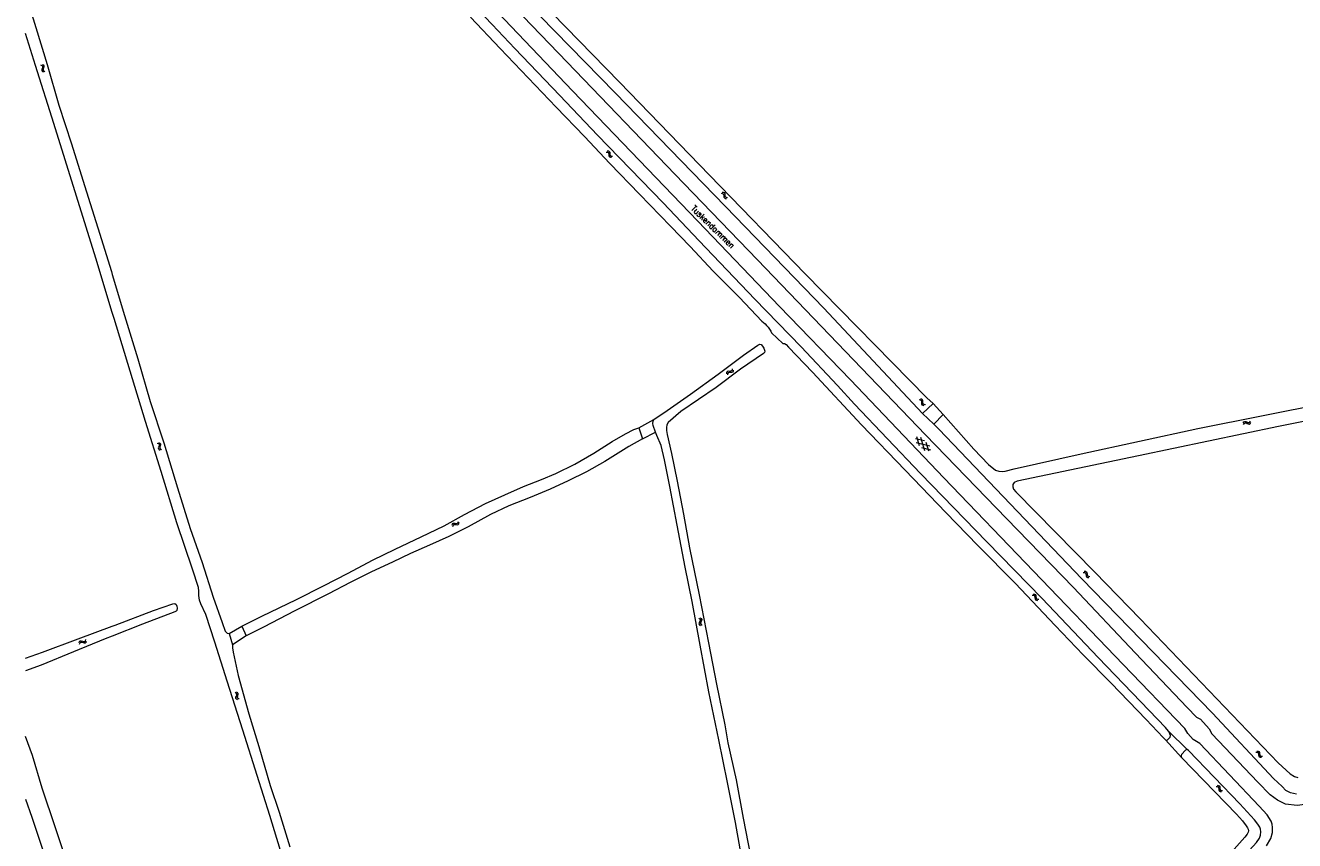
# Model space of a CAD drawing. Header units: metres. Extents: x 189705 to 199106, y 581686 to 588448.
# Tile 101 of 256: x 189971 to 190390, y 587671 to 587940. Entities that reach past the tile are written whole.
import ezdxf

# ---------------------------------------------------------------- set-up
doc = ezdxf.new("R2010")
doc.units = ezdxf.units.M
doc.layers.add('B-WA-OG-GBKN-G', color=7, linetype='Continuous', lineweight=18)
doc.styles.add('Style-STANDARD', font='STANDARD.shx')

msp = doc.modelspace()

# ---------------------------------------------------------------- linework, layer by layer
at = {"layer": 'B-WA-OG-GBKN-G'}
for p, q in [((189976.376, 587926.927), (189976.737, 587926.738)), ((189976.847, 587925.769), (189976.717, 587925.382)), ((189976.717, 587925.382), (189976.732, 587925.053)), ((189976.732, 587925.053), (189976.954, 587924.8)), ((189976.737, 587926.738), (189976.953, 587926.49)), ((189976.837, 587927.112), (189977.199, 587926.926)), ((189976.971, 587926.165), (189976.847, 587925.769)), ((189976.953, 587926.49), (189976.971, 587926.165)), ((189976.954, 587924.8), (189977.317, 587924.611)), ((189977.307, 587925.956), (189977.18, 587925.568)), ((189977.18, 587925.568), (189977.195, 587925.239)), ((189977.195, 587925.239), (189977.415, 587924.985)), ((189977.199, 587926.926), (189977.416, 587926.681)), ((189977.434, 587926.342), (189977.307, 587925.956)), ((189977.415, 587924.985), (189977.778, 587924.796)), ((189977.416, 587926.681), (189977.434, 587926.342)), ((190162.905, 587898.204), (190163.312, 587898.182)), ((190163.247, 587898.564), (190163.654, 587898.545)), ((190163.312, 587898.182), (190163.611, 587898.047)), ((190163.611, 587898.047), (190163.764, 587897.758)), ((190163.654, 587898.545), (190163.953, 587898.413)), ((190163.764, 587897.758), (190163.815, 587897.347)), ((190163.815, 587897.347), (190163.858, 587896.941)), ((190163.858, 587896.941), (190164.009, 587896.648)), ((190163.953, 587898.413), (190164.111, 587898.113)), ((190164.009, 587896.648), (190164.317, 587896.51)), ((190164.111, 587898.113), (190164.156, 587897.708)), ((190164.156, 587897.708), (190164.201, 587897.303)), ((190164.201, 587897.303), (190164.352, 587897.01)), ((190164.317, 587896.51), (190164.725, 587896.49)), ((190164.352, 587897.01), (190164.658, 587896.87)), ((190164.658, 587896.87), (190165.067, 587896.85)), ((190200.828, 587884.594), (190201.235, 587884.571)), ((190201.17, 587884.954), (190201.577, 587884.934)), ((190201.235, 587884.571), (190201.534, 587884.436)), ((190201.534, 587884.436), (190201.686, 587884.147)), ((190201.577, 587884.934), (190201.876, 587884.801)), ((190201.686, 587884.147), (190201.737, 587883.735)), ((190201.737, 587883.735), (190201.779, 587883.33)), ((190201.779, 587883.33), (190201.929, 587883.037)), ((190201.876, 587884.801), (190202.034, 587884.501)), ((190201.929, 587883.037), (190202.237, 587882.898)), ((190202.034, 587884.501), (190202.078, 587884.097)), ((190202.078, 587884.097), (190202.123, 587883.691)), ((190202.123, 587883.691), (190202.273, 587883.398)), ((190202.237, 587882.898), (190202.645, 587882.877)), ((190202.273, 587883.398), (190202.579, 587883.258)), ((190202.579, 587883.258), (190202.988, 587883.237)), ((190202.69, 587825.443), (190202.622, 587825.04)), ((190202.863, 587825.733), (190202.69, 587825.443)), ((190203.172, 587825.848), (190202.863, 587825.733)), ((190203.008, 587825.062), (190202.939, 587824.658)), ((190203.182, 587825.349), (190203.008, 587825.062)), ((190203.58, 587825.843), (190203.172, 587825.848)), ((190203.49, 587825.465), (190203.182, 587825.349)), ((190203.899, 587825.463), (190203.49, 587825.465)), ((190203.994, 587825.846), (190203.58, 587825.843)), ((190204.306, 587825.459), (190203.899, 587825.463)), ((190204.299, 587825.963), (190203.994, 587825.846)), ((190204.468, 587826.245), (190204.299, 587825.963)), ((190204.622, 587825.581), (190204.306, 587825.459)), ((190204.538, 587826.646), (190204.468, 587826.245)), ((190204.788, 587825.863), (190204.622, 587825.581)), ((190204.855, 587826.264), (190204.788, 587825.863)), ((190266.651, 587816.332), (190266.247, 587816.393)), ((190267.027, 587816.657), (190266.623, 587816.717)), ((190266.942, 587816.163), (190266.651, 587816.332)), ((190267.063, 587815.857), (190266.942, 587816.163)), ((190267.319, 587816.489), (190267.027, 587816.657)), ((190267.069, 587815.448), (190267.063, 587815.857)), ((190267.441, 587816.183), (190267.319, 587816.489)), ((190267.444, 587815.775), (190267.441, 587816.183)), ((190267.073, 587815.042), (190267.069, 587815.448)), ((190267.201, 587814.728), (190267.073, 587815.042)), ((190267.486, 587814.566), (190267.201, 587814.728)), ((190267.454, 587815.36), (190267.444, 587815.775)), ((190267.577, 587815.058), (190267.454, 587815.36)), ((190267.889, 587814.507), (190267.486, 587814.566)), ((190267.862, 587814.894), (190267.577, 587815.058)), ((190268.264, 587814.832), (190267.862, 587814.894)), ((190373.076, 587808.83), (190373.31, 587809.164)), ((190373.197, 587808.349), (190373.433, 587808.68)), ((190373.31, 587809.164), (190373.582, 587809.345)), ((190373.433, 587808.68), (190373.708, 587808.86)), ((190373.582, 587809.345), (190373.92, 587809.318)), ((190373.708, 587808.86), (190374.033, 587808.834)), ((190373.92, 587809.318), (190374.285, 587809.138)), ((190374.033, 587808.834), (190374.408, 587808.657)), ((190374.285, 587809.138), (190374.652, 587808.96)), ((190374.408, 587808.657), (190374.774, 587808.476)), ((190374.652, 587808.96), (190374.98, 587808.93)), ((190374.774, 587808.476), (190375.101, 587808.446)), ((190374.98, 587808.93), (190375.262, 587809.114)), ((190375.101, 587808.446), (190375.383, 587808.632)), ((190375.262, 587809.114), (190375.498, 587809.447)), ((190375.383, 587808.632), (190375.619, 587808.965)), ((190264.938, 587803.688), (190267.904, 587802.976)), ((190266.322, 587801.309), (190265.457, 587804.234)), ((190268.081, 587799.639), (190266.777, 587804.046)), ((190014.844, 587802.195), (190015.206, 587802.008)), ((190015.324, 587801.041), (190015.197, 587800.653)), ((190015.197, 587800.653), (190015.215, 587800.324)), ((190015.206, 587802.008), (190015.424, 587801.763)), ((190015.215, 587800.324), (190015.439, 587800.072)), ((190015.304, 587802.384), (190015.667, 587802.2)), ((190015.445, 587801.437), (190015.324, 587801.041)), ((190015.424, 587801.763), (190015.445, 587801.437)), ((190015.439, 587800.072), (190015.803, 587799.886)), ((190015.782, 587801.231), (190015.658, 587800.842)), ((190015.658, 587800.842), (190015.676, 587800.514)), ((190015.667, 587802.2), (190015.886, 587801.957)), ((190015.676, 587800.514), (190015.898, 587800.261)), ((190015.907, 587801.618), (190015.782, 587801.231)), ((190015.886, 587801.957), (190015.907, 587801.618)), ((190015.898, 587800.261), (190016.262, 587800.075)), ((190265.193, 587802.38), (190269.664, 587801.306)), ((190266.949, 587800.713), (190269.916, 587799.999)), ((190269.398, 587799.453), (190268.531, 587802.381)), ((190112.083, 587775.074), (190112.213, 587775.46)), ((190112.213, 587775.46), (190112.423, 587775.711)), ((190112.335, 587774.646), (190112.468, 587775.031)), ((190112.423, 587775.711), (190112.754, 587775.78)), ((190112.468, 587775.031), (190112.68, 587775.282)), ((190112.68, 587775.282), (190112.999, 587775.349)), ((190112.754, 587775.78), (190113.155, 587775.712)), ((190112.999, 587775.349), (190113.409, 587775.285)), ((190113.155, 587775.712), (190113.558, 587775.644)), ((190113.409, 587775.285), (190113.811, 587775.215)), ((190113.558, 587775.644), (190113.881, 587775.709)), ((190113.811, 587775.215), (190114.134, 587775.279)), ((190113.881, 587775.709), (190114.099, 587775.965)), ((190114.099, 587775.965), (190114.232, 587776.352)), ((190114.134, 587775.279), (190114.352, 587775.537)), ((190114.352, 587775.537), (190114.484, 587775.924)), ((190320.336, 587759.52), (190320.743, 587759.504)), ((190320.673, 587759.885), (190321.08, 587759.872)), ((190320.743, 587759.504), (190321.045, 587759.373)), ((190321.045, 587759.373), (190321.201, 587759.087)), ((190321.08, 587759.872), (190321.381, 587759.744)), ((190321.201, 587759.087), (190321.259, 587758.676)), ((190321.259, 587758.676), (190321.308, 587758.271)), ((190321.308, 587758.271), (190321.463, 587757.981)), ((190321.381, 587759.744), (190321.543, 587759.447)), ((190321.463, 587757.981), (190321.773, 587757.847)), ((190321.543, 587759.447), (190321.594, 587759.043)), ((190321.594, 587759.043), (190321.646, 587758.638)), ((190321.646, 587758.638), (190321.801, 587758.348)), ((190321.773, 587757.847), (190322.181, 587757.833)), ((190321.801, 587758.348), (190322.109, 587758.213)), ((190322.109, 587758.213), (190322.518, 587758.198)), ((190303.451, 587751.982), (190303.858, 587751.963)), ((190303.79, 587752.345), (190304.197, 587752.329)), ((190303.858, 587751.963), (190304.158, 587751.831)), ((190304.158, 587751.831), (190304.313, 587751.543)), ((190304.197, 587752.329), (190304.497, 587752.199)), ((190304.313, 587751.543), (190304.367, 587751.132)), ((190304.367, 587751.132), (190304.414, 587750.727)), ((190304.414, 587750.727), (190304.567, 587750.436)), ((190304.497, 587752.199), (190304.657, 587751.901)), ((190304.567, 587750.436), (190304.875, 587750.3)), ((190304.657, 587751.901), (190304.705, 587751.497)), ((190304.705, 587751.497), (190304.754, 587751.091)), ((190304.754, 587751.091), (190304.907, 587750.8)), ((190304.875, 587750.3), (190305.284, 587750.282)), ((190304.907, 587750.8), (190305.214, 587750.663)), ((190305.214, 587750.663), (190305.623, 587750.645)), ((190193.475, 587744.41), (190193.805, 587744.172)), ((190193.592, 587742.833), (190193.56, 587742.505)), ((190193.56, 587742.505), (190193.744, 587742.222)), ((190193.776, 587743.197), (190193.592, 587742.833)), ((190193.744, 587742.222), (190194.076, 587741.984)), ((190193.955, 587743.571), (190193.776, 587743.197)), ((190193.805, 587744.172), (190193.983, 587743.896)), ((190193.983, 587743.896), (190193.955, 587743.571)), ((190193.957, 587744.528), (190194.289, 587744.292)), ((190194.077, 587742.951), (190194.045, 587742.623)), ((190194.045, 587742.623), (190194.227, 587742.34)), ((190194.258, 587743.317), (190194.077, 587742.951)), ((190194.227, 587742.34), (190194.559, 587742.102)), ((190194.439, 587743.681), (190194.258, 587743.317)), ((190194.289, 587744.292), (190194.469, 587744.018)), ((190194.469, 587744.018), (190194.439, 587743.681)), ((189989.033, 587736.313), (189989.208, 587736.681)), ((189989.208, 587736.681), (189989.446, 587736.905)), ((189989.41, 587736.225), (189989.651, 587736.448)), ((189989.446, 587736.905), (189989.783, 587736.935)), ((189989.651, 587736.448), (189989.976, 587736.477)), ((189989.783, 587736.935), (189990.173, 587736.819)), ((189989.976, 587736.477), (189990.375, 587736.365)), ((189990.173, 587736.819), (189990.565, 587736.705)), ((189990.375, 587736.365), (189990.766, 587736.248)), ((189990.565, 587736.705), (189990.893, 587736.73)), ((189990.766, 587736.248), (189991.094, 587736.274)), ((189990.893, 587736.73), (189991.141, 587736.959)), ((189991.094, 587736.274), (189991.34, 587736.504)), ((189991.141, 587736.959), (189991.318, 587737.327)), ((189991.34, 587736.504), (189991.517, 587736.872)), ((189989.232, 587735.858), (189989.41, 587736.225)), ((190040.888, 587719.646), (190040.534, 587719.851)), ((190041.097, 587719.382), (190040.888, 587719.646)), ((190041.357, 587719.811), (190041.003, 587720.015)), ((190041.567, 587719.547), (190041.357, 587719.811)), ((190041.568, 587719.218), (190041.567, 587719.547)), ((190040.807, 587718.291), (190040.952, 587718.671)), ((190040.811, 587717.952), (190040.807, 587718.291)), ((190041.016, 587717.698), (190040.811, 587717.952)), ((190040.952, 587718.671), (190041.097, 587719.053)), ((190041.37, 587717.495), (190041.016, 587717.698)), ((190041.097, 587719.053), (190041.097, 587719.382)), ((190041.278, 587718.448), (190041.421, 587718.837)), ((190041.282, 587718.122), (190041.278, 587718.448)), ((190041.487, 587717.865), (190041.282, 587718.122)), ((190041.421, 587718.837), (190041.568, 587719.218)), ((190041.838, 587717.659), (190041.487, 587717.865)), ((190377.26, 587700.204), (190377.667, 587700.183)), ((190377.601, 587700.565), (190378.008, 587700.547)), ((190377.667, 587700.183), (190377.967, 587700.049)), ((190377.967, 587700.049), (190378.12, 587699.761)), ((190378.008, 587700.547), (190378.307, 587700.416)), ((190378.12, 587699.761), (190378.173, 587699.35)), ((190378.173, 587699.35), (190378.217, 587698.944)), ((190378.217, 587698.944), (190378.369, 587698.652)), ((190378.307, 587700.416), (190378.466, 587700.117)), ((190378.369, 587698.652), (190378.677, 587698.515)), ((190378.466, 587700.117), (190378.512, 587699.713)), ((190378.512, 587699.713), (190378.559, 587699.307)), ((190378.559, 587699.307), (190378.711, 587699.015)), ((190378.711, 587699.015), (190379.018, 587698.876)), ((190379.018, 587698.876), (190379.426, 587698.857)), ((190378.677, 587698.515), (190379.086, 587698.496)), ((190364.128, 587688.896), (190364.535, 587688.874)), ((190364.47, 587689.256), (190364.877, 587689.237)), ((190364.535, 587688.874), (190364.834, 587688.739)), ((190364.834, 587688.739), (190364.987, 587688.45)), ((190364.877, 587689.237), (190365.176, 587689.105)), ((190364.987, 587688.45), (190365.038, 587688.039)), ((190365.038, 587688.039), (190365.081, 587687.633)), ((190365.081, 587687.633), (190365.232, 587687.34)), ((190365.176, 587689.105), (190365.334, 587688.805)), ((190365.232, 587687.34), (190365.54, 587687.202)), ((190365.334, 587688.805), (190365.379, 587688.4)), ((190365.379, 587688.4), (190365.424, 587687.995)), ((190365.424, 587687.995), (190365.575, 587687.702)), ((190365.54, 587687.202), (190365.948, 587687.182)), ((190365.575, 587687.702), (190365.881, 587687.562)), ((190365.881, 587687.562), (190366.29, 587687.542))]:
    msp.add_line(p, q, dxfattribs=at)
at = {"layer": 'B-WA-OG-GBKN-G', "flags": 128}
for points in [[(190358.802, 587703.067), (190356.555, 587704.415), (190354.848, 587706.342), (190353.851, 587708.031), (190333.525, 587729.116), (190274.308, 587790.721), (190243.509, 587823.037), (190220.117, 587847.258), (190193.135, 587875.386), (190151.832, 587918.427), (190124.901, 587946.681), (190122.966, 587948.61), (190121.781, 587949.463), (190120.771, 587950.11), (190120.014, 587950.602), (190119.061, 587951.707), (190118.512, 587952.628), (190118.063, 587953.396), (190118.019, 587954.007), (190107.289, 587964.911), (190073.273, 588000)], [(190080.532, 588000), (190099.554, 587980.103), (190120.939, 587958.193), (190150.057, 587927.88), (190185.557, 587890.907), (190212.843, 587862.648), (190268.264, 587804.85), (190295.05, 587777.335), (190317.11, 587754.502), (190337.507, 587732.934), (190354.589, 587714.964), (190357.654, 587711.75), (190359.019, 587711.073), (190361.881, 587707.938), (190362.777, 587706.224)], [(189971.34, 587950.534), (189974.816, 587939.28), (189978.485, 587927.135), (189982.397, 587913.715), (189986.582, 587900.897), (189990.882, 587887.191), (189995.279, 587873.214), (189999.714, 587858.745), (190000, 587857.789)], [(190267.331, 587811.943), (190234.778, 587846.692), (190202.353, 587880.246), (190165.947, 587917.682), (190131.196, 587953.394)], [(190145.074, 587946.857), (190144.449, 587946.587), (190144.129, 587946.055), (190144.07, 587945.511), (190144.307, 587945.034), (190145.153, 587944.009), (190167.306, 587921.212), (190196.983, 587890.603), (190228.571, 587858.041), (190268.762, 587817.049), (190270.811, 587815.212)], [(190118.183, 587942.664), (190127.943, 587932.332), (190146.408, 587913.023), (190155.805, 587903.329), (190164.194, 587894.409), (190173.892, 587884.33), (190184.194, 587873.736), (190190.651, 587867), (190198.262, 587858.928), (190206.959, 587850.259), (190214.344, 587842.419), (190215.375, 587841.466), (190215.852, 587840.952), (190216.354, 587840.387), (190216.779, 587839.772), (190217.229, 587839.105), (190217.452, 587838.569)], [(190160.131, 587903.737), (190147.62, 587916.823), (190132.773, 587932.403), (190125.363, 587940.269), (190120.529, 587945.317)], [(190000, 587845.206), (189994.527, 587863.188), (189988.219, 587883.684), (189980.694, 587907.625), (189974.636, 587926.762), (189971.34, 587937.309)], [(190348.502, 587707.077), (190347.474, 587708.334), (190342.073, 587713.965), (190325.264, 587731.398), (190306.725, 587750.885), (190288.558, 587769.554), (190266.648, 587792.157), (190244.867, 587815.012), (190239.269, 587821.205), (190227.287, 587833.904), (190212.036, 587849.666), (190193.57, 587868.923), (190181.739, 587881.443), (190160.131, 587903.737)], [(190000, 587857.789), (190004.058, 587844.231), (190008.396, 587829.995), (190012.56, 587815.921), (190016.989, 587802.248), (190021.533, 587787.455), (190025.672, 587773.944), (190029.653, 587762.769), (190033.284, 587751.388), (190036.227, 587742.945), (190037.238, 587740.135), (190037.697, 587739.643), (190037.91, 587739.507), (190038.538, 587739.337)], [(190057.096, 587662.691), (190051.94, 587679.335), (190047.794, 587692.529), (190043.095, 587707.419), (190037.912, 587723.669), (190033.843, 587736.442), (190030.856, 587745.564), (190029.25, 587749.132), (190028.832, 587750.323), (190028.575, 587751.831), (190028.578, 587753.287), (190028.405, 587754.471), (190026.461, 587760.537), (190021.322, 587775.855), (190016.115, 587792.817), (190010.978, 587809.28), (190005.913, 587825.95), (190000.59, 587843.268), (190000, 587845.206)], [(190217.452, 587838.569), (190221.175, 587835.068)], [(190178.717, 587809.951), (190183.027, 587812.931), (190190.763, 587818.301), (190199.903, 587824.916), (190208.242, 587831.179), (190212.96, 587834.518), (190213.631, 587834.754), (190214.095, 587834.649), (190214.499, 587834.119), (190214.915, 587833.511), (190215.088, 587833.143), (190215.234, 587832.543), (190215.161, 587832.047), (190214.895, 587831.733), (190207.263, 587826.575), (190199.247, 587820.497), (190187.589, 587812.545), (190183.36, 587809.004), (190182.944, 587808.213), (190182.831, 587807.26), (190182.891, 587806.364), (190183.112, 587804.984), (190184.479, 587798.72), (190186.376, 587789.587)], [(190221.175, 587835.068), (190221.759, 587835.01)], [(190221.759, 587835.01), (190222.289, 587834.699), (190223.143, 587833.799), (190231.057, 587825.597), (190247.205, 587808.197), (190261.525, 587793.208), (190274.942, 587779.298), (190285.52, 587768.369), (190297.886, 587755.946), (190311.073, 587741.987), (190320.318, 587732.294), (190329.516, 587723.009), (190341.099, 587711.027), (190346.675, 587705.038), (190347.101, 587704.55), (190347.428, 587704.241)], [(190274.102, 587811.651), (190284.209, 587800.131), (190289.123, 587795.109), (190291.35, 587793.274), (190292.528, 587792.861), (190293.719, 587792.834), (190294.616, 587792.955), (190297.579, 587793.624), (190319.605, 587798.674), (190358.159, 587806.948), (190400.708, 587815.496), (190448.224, 587825.687), (190463.763, 587829.194)], [(190431.278, 587817.044), (190384.74, 587807.638), (190338.572, 587797.976), (190298.494, 587789.606), (190297.588, 587789.217), (190297.063, 587788.516), (190297.071, 587787.745), (190297.329, 587787.018), (190298.127, 587786.108), (190324.145, 587759.541), (190339.076, 587744.189), (190384.611, 587696.721), (190388.543, 587693.042), (190389.992, 587692.185), (190391.102, 587691.886)], [(190270.811, 587815.212), (190267.331, 587811.943)], [(190271.044, 587808.408), (190267.331, 587811.943)], [(190274.102, 587811.651), (190270.811, 587815.212)], [(190271.044, 587808.408), (190274.102, 587811.651)], [(190173.677, 587807.163), (190178.717, 587809.951)], [(190179.269, 587805.769), (190178.431, 587807.935), (190178.299, 587808.683), (190178.392, 587809.379), (190178.717, 587809.951)], [(190390.657, 587686.361), (190388.753, 587686.765), (190387.14, 587687.58), (190385.931, 587688.855), (190383.038, 587691.453), (190363.001, 587713.118), (190319.875, 587757.381), (190272.633, 587806.714), (190271.044, 587808.408)], [(190042.722, 587741.796), (190049.301, 587745.105), (190060.815, 587750.567), (190069.739, 587755.082), (190077.873, 587759.3), (190085.864, 587763.577), (190093.311, 587767.13), (190101.866, 587771.251), (190109.546, 587774.921), (190116.23, 587778.65), (190123.179, 587782.249), (190129.499, 587785.144), (190135.702, 587787.884), (190141.607, 587790.126), (190146.347, 587792.157), (190152.654, 587795.22), (190158.859, 587798.898), (190164.902, 587802.706), (190169.267, 587805.223), (190172.033, 587806.616), (190173.677, 587807.163)], [(190174.952, 587803.615), (190170.451, 587801.06), (190162.478, 587796.097), (190156.403, 587792.729), (190150.406, 587789.717), (190144.462, 587786.938), (190137.838, 587784.205), (190130.826, 587781.46), (190124.79, 587778.61), (190117.446, 587774.571), (190111.067, 587771.301), (190104.696, 587768.516), (190098.35, 587765.757), (190092.476, 587762.9), (190085.515, 587759.702), (190078.521, 587756.129), (190071.326, 587752.445), (190060.226, 587746.86), (190049.878, 587741.474), (190044.218, 587738.604)], [(190173.677, 587807.163), (190174.952, 587803.615)], [(190174.952, 587803.615), (190179.269, 587805.769)], [(190232.268, 587541.304), (190230.213, 587551.347), (190227.497, 587565.286), (190224.424, 587580.179), (190222.296, 587592.672), (190220.051, 587603.47), (190217.706, 587615.131), (190215.079, 587628.786), (190212.291, 587642.299), (190209.741, 587655.721), (190207.135, 587668.261), (190205.617, 587677.013), (190203.014, 587690.203), (190200.138, 587704.297), (190196.83, 587720.152), (190193.92, 587735.535), (190191.29, 587749.859), (190189.028, 587761.27), (190186.318, 587775.131), (190183.965, 587787.856), (190182.221, 587796.68), (190181.048, 587801.344), (190179.675, 587804.72), (190179.269, 587805.769)], [(190186.376, 587789.587), (190188.492, 587778.77), (190190.484, 587767.657), (190193.651, 587752.151), (190196.753, 587736.31), (190199.373, 587722.636), (190202.046, 587709.2), (190203.06, 587703.299), (190205.808, 587691.062), (190208.181, 587678.42), (190210.536, 587665.992), (190213.046, 587653.968), (190215.463, 587640.895), (190217.513, 587629.788), (190220.165, 587617.68), (190222.35, 587606.38), (190224.544, 587595.653), (190226.894, 587583.65), (190228.97, 587572.485), (190231.013, 587562.79), (190232.733, 587552.897), (190234.98, 587542.66)], [(190000, 587741.758), (190000.979, 587742.117), (190013.585, 587746.884), (190019.976, 587749.158), (190020.642, 587749.196), (190021.12, 587748.891), (190021.327, 587748.392), (190021.41, 587747.68), (190021.273, 587746.982), (190021.052, 587746.769), (190020.631, 587746.446), (190009.98, 587742.4), (190000, 587738.477)], [(189971.34, 587731.191), (189976.985, 587733.174), (189988.755, 587737.639), (190000, 587741.758)], [(190038.538, 587739.337), (190042.722, 587741.796)], [(190042.722, 587741.796), (190044.218, 587738.604)], [(190000, 587738.477), (189997.633, 587737.547), (189987.182, 587733.255), (189976.518, 587728.879), (189971.34, 587727.005)], [(190038.538, 587739.337), (190039.651, 587735.654)], [(190044.218, 587738.604), (190039.651, 587735.654)], [(190039.651, 587735.654), (190039.67, 587734.608), (190039.856, 587733.19), (190041.539, 587725.475), (190045.051, 587712.845), (190048.366, 587702.033), (190052.04, 587689.235), (190055.021, 587680.385), (190058.542, 587668.971)], [(190489.614, 587729.057), (190468.379, 587712.295), (190462.665, 587708.191), (190458.389, 587705.419), (190454.733, 587703.529), (190451.258, 587701.917), (190447.049, 587700.496), (190443.076, 587699.487), (190439.206, 587698.731), (190429, 587697.239), (190422.79, 587696.274), (190419.327, 587695.539), (190414.666, 587694.332), (190409.976, 587692.744), (190407.042, 587691.344), (190402.208, 587687.723), (190396.915, 587683.785), (190393.451, 587682.913), (190390.932, 587682.578), (190387.02, 587682.992), (190384.464, 587684.31), (190382.046, 587686.093), (190377.951, 587690.31), (190362.777, 587706.224)], [(190347.428, 587704.241), (190347.961, 587704.134), (190348.5, 587704.585), (190348.963, 587705.114), (190349.096, 587705.671), (190348.925, 587706.283), (190348.502, 587707.077)], [(190354.632, 587701.022), (190348.502, 587707.077)], [(190000, 587619.112), (189998.953, 587622.18), (189993.698, 587637.582), (189989.184, 587651.12), (189984.851, 587664.392), (189981.323, 587675.203), (189976.905, 587688.372), (189973.739, 587699.079), (189971.34, 587705.324)], [(190352.902, 587698.33), (190347.428, 587704.241)], [(190380.79, 587669.277), (190382.19, 587671.752), (190382.771, 587673.652), (190382.816, 587675.38), (190382.65, 587676.476), (190382.28, 587677.446), (190380.956, 587679.495), (190378.395, 587682.373), (190358.802, 587703.067)], [(190354.632, 587701.022), (190354.321, 587701.014), (190354.066, 587700.863), (190352.705, 587699.414), (190352.577, 587699.019), (190352.626, 587698.739), (190352.902, 587698.33)], [(190378.796, 587672.848), (190378.883, 587673.917), (190378.77, 587674.771), (190378.597, 587675.408), (190377.919, 587676.482), (190376.863, 587677.914), (190372.024, 587683.193), (190355.006, 587700.728), (190354.632, 587701.022)], [(190352.902, 587698.33), (190370.929, 587679.693), (190372.894, 587677.515), (190374.102, 587675.929), (190374.528, 587675.238), (190374.723, 587674.841), (190374.8, 587674.244), (190374.695, 587673.762), (190374.41, 587673.154), (190373.614, 587672.169), (190369.253, 587667.196)], [(189971.34, 587684.677), (189973.441, 587678.73), (189977.729, 587665.84), (189981.562, 587654.976), (189985.483, 587642.805), (189989.102, 587632.316), (189992.74, 587621.427), (189996.391, 587610.401), (190000, 587599.438)], [(190315.221, 587595.071), (190336.35, 587611.703), (190339.829, 587614.472), (190341.827, 587616.311), (190347.485, 587621.35), (190350.562, 587624.732), (190354.214, 587630.042), (190356.53, 587633.608), (190358.566, 587637.151), (190360.504, 587641.051), (190363.92, 587648.702), (190367.005, 587656.153), (190368.142, 587658.559), (190369.609, 587660.759), (190371.872, 587664.046), (190374.001, 587666.521), (190377.489, 587670.408), (190378.475, 587671.781), (190378.796, 587672.848)]]:
    msp.add_lwpolyline(points, dxfattribs=at)

# ---------------------------------------------------------------- texts
at = {"layer": 'B-WA-OG-GBKN-G', "style": 'Style-STANDARD'}
msp.add_text('Tuskendammen', height=2, rotation=315.6483, dxfattribs=at).set_placement((190190.752, 587879.377))

doc.saveas('drawing.dxf')
